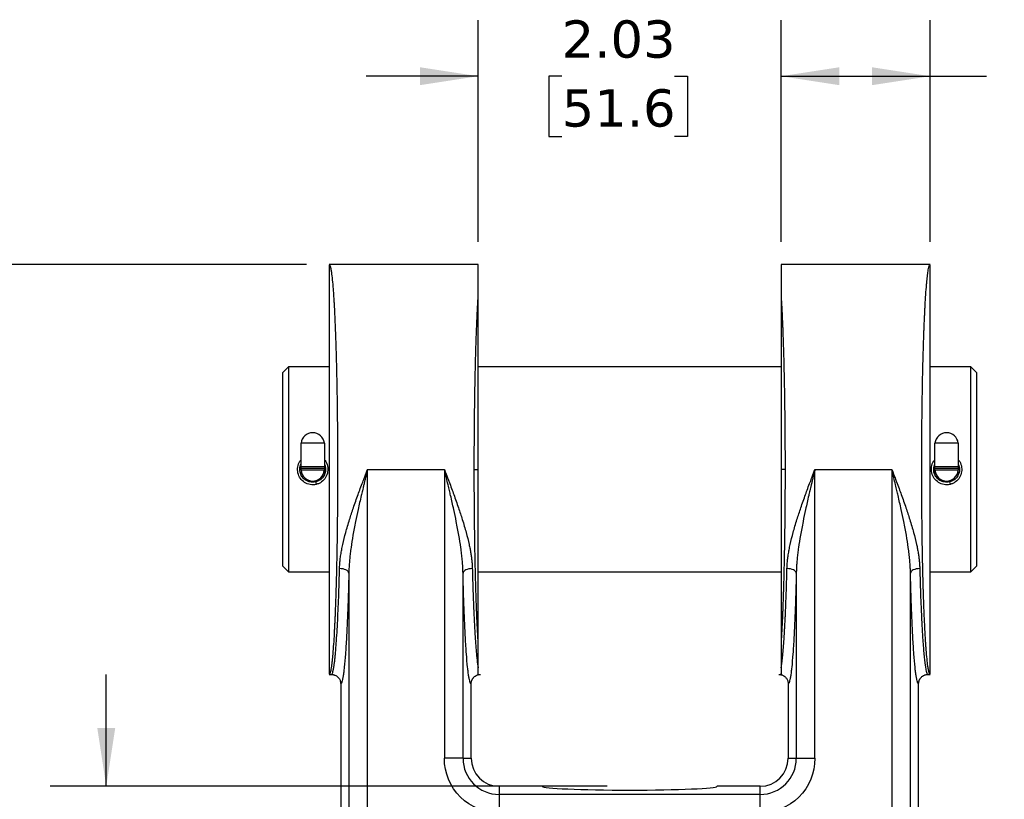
# Model space of a CAD drawing. Header units: inches. Extents: x 0 to 33, y 0 to 25.5.
# Tile 8 of 14: x 5 to 11.6, y 12.8 to 18. Entities that reach past the tile are written whole.
import ezdxf

# ---------------------------------------------------------------- set-up
doc = ezdxf.new("R2010")
doc.units = ezdxf.units.IN
doc.header["$LTSCALE"] = 3
doc.header["$MEASUREMENT"] = 0
doc.linetypes.add('SLD-Solid', pattern=[0])
doc.layers.add('DIMENSIONS', color=140, linetype='SLD-Solid', lineweight=25)
doc.styles.add('SLDTEXTSTYLE0', font='VERDANA.TTF')
doc.dimstyles.new('SLDDIMSTYLE0', dxfattribs={"dimtxt": 0.254883, "dimasz": 0.39, "dimexe": 0, "dimexo": 0.0625, "dimgap": 0.063721, "dimtad": 0, "dimtih": 1, "dimtoh": 1, "dimrnd": 1e-09, "dimzin": 4, "dimdsep": 46, "dimtxsty": 'SLDTEXTSTYLE0', "dimsah": 1, "dimcen": 0.09, "dimadec": 0, "dimazin": 1, "dimtfac": 1, "dimtofl": 0, "dimtmove": 0, "dimatfit": 3, "dimfxl": 0, "dimfrac": 2, "dimtolj": 1, "dimtzin": 12, "dimarcsym": 0})
doc.dimstyles.new('SLDDIMSTYLE1', dxfattribs={"dimtxt": 0.254883, "dimasz": 0.39, "dimexe": 0, "dimexo": 0.0625, "dimgap": 0.063721, "dimtad": 0, "dimtih": 1, "dimtoh": 1, "dimrnd": 1e-09, "dimzin": 4, "dimdsep": 46, "dimtxsty": 'SLDTEXTSTYLE0', "dimsah": 1, "dimcen": 0.09, "dimadec": 0, "dimazin": 1, "dimtfac": 1, "dimtmove": 0, "dimatfit": 0, "dimfxl": 0, "dimfrac": 2, "dimtolj": 1, "dimtzin": 12, "dimarcsym": 0})
doc.dimstyles.new('SLDDIMSTYLE2', dxfattribs={"dimtxt": 0.254883, "dimasz": 0.39, "dimexe": 0, "dimexo": 0.0625, "dimgap": 0.063721, "dimtad": 0, "dimtih": 1, "dimtoh": 1, "dimrnd": 1e-09, "dimzin": 12, "dimdsep": 46, "dimtxsty": 'SLDTEXTSTYLE0', "dimsah": 1, "dimcen": 0.09, "dimadec": 0, "dimazin": 3, "dimtfac": 1, "dimtmove": 0, "dimatfit": 0, "dimfxl": 0, "dimfrac": 2, "dimtolj": 1, "dimtzin": 12, "dimarcsym": 0})

# ---------------------------------------------------------------- blocks, each defined once
blk = doc.blocks.new('_D')
at = {"layer": 'DIMENSIONS'}
for p, q in [((6.9367, 16.3686), (2.8844, 16.3686)), ((3.2594, 16.3686), (3.2594, 14.3343)), ((2.7747, 13.8721), (2.6891, 13.8721)), ((2.6891, 13.8721), (2.6891, 13.467)), ((3.7441, 13.8721), (3.8297, 13.8721)), ((3.8297, 13.8721), (3.8297, 13.467)), ((2.6891, 13.467), (2.7747, 13.467)), ((3.8297, 13.467), (3.7441, 13.467)), ((3.2594, 10.8683), (3.2594, 13.41)), ((7.8543, 10.8683), (2.8844, 10.8683))]:
    blk.add_line(p, q, dxfattribs=at)
for points in [[(3.2594, 16.3686), (3.1994, 15.9786), (3.3194, 15.9786)], [(3.2594, 10.8683), (3.3194, 11.2583), (3.1994, 11.2583)]]:
    blk.add_solid(points, dxfattribs=at)
at = {"layer": 'DIMENSIONS', "char_height": 0.25, "attachment_point": 1, "style": 'SLDTEXTSTYLE0'}
for s, insert in [('5.50', (2.8807, 14.2467)), ('139.7', (2.7747, 13.7846))]:
    blk.add_mtext(s, dxfattribs=dict(at, insert=insert))
blk = doc.blocks.new('_D_1')
at = {"layer": 'DIMENSIONS'}
for p, q in [((5.5931, 12.8686), (5.5931, 13.6186)), ((8.9522, 12.8686), (5.2181, 12.8686)), ((5.2144, 11.9785), (5.1288, 11.9785)), ((5.1288, 11.9785), (5.1288, 11.5734)), ((5.9718, 11.9785), (6.0574, 11.9785)), ((6.0574, 11.9785), (6.0574, 11.5734)), ((5.1288, 11.5734), (5.2144, 11.5734)), ((6.0574, 11.5734), (5.9718, 11.5734)), ((7.8543, 10.8683), (5.2181, 10.8683)), ((5.5931, 10.8683), (5.5931, 10.1183))]:
    blk.add_line(p, q, dxfattribs=at)
for points in [[(5.5931, 12.8686), (5.6531, 13.2586), (5.5331, 13.2586)], [(5.5931, 10.8683), (5.5331, 10.4783), (5.6531, 10.4783)]]:
    blk.add_solid(points, dxfattribs=at)
at = {"layer": 'DIMENSIONS', "char_height": 0.25, "attachment_point": 1, "style": 'SLDTEXTSTYLE0'}
for s, insert in [('2.00', (5.2144, 12.3531)), ('50.8', (5.2144, 11.891))]:
    blk.add_mtext(s, dxfattribs=dict(at, insert=insert))
blk = doc.blocks.new('_D_2')
at = {"layer": 'DIMENSIONS'}
for p, q in [((8.0866, 16.5186), (8.0866, 18.0051)), ((10.1179, 16.5186), (10.1179, 18.0051)), ((8.0866, 17.6301), (7.3366, 17.6301)), ((8.6465, 17.6301), (8.5609, 17.6301)), ((8.5609, 17.6301), (8.5609, 17.225)), ((9.4039, 17.6301), (9.4895, 17.6301)), ((9.4895, 17.6301), (9.4895, 17.225)), ((10.1179, 17.6301), (10.8679, 17.6301)), ((8.5609, 17.225), (8.6465, 17.225)), ((9.4895, 17.225), (9.4039, 17.225))]:
    blk.add_line(p, q, dxfattribs=at)
for points in [[(8.0866, 17.6301), (7.6966, 17.6901), (7.6966, 17.5701)], [(10.1179, 17.6301), (10.5079, 17.5701), (10.5079, 17.6901)]]:
    blk.add_solid(points, dxfattribs=at)
at = {"layer": 'DIMENSIONS', "char_height": 0.25, "attachment_point": 1, "style": 'SLDTEXTSTYLE0'}
for s, insert in [('2.03', (8.6465, 18.0047)), ('51.6', (8.6465, 17.5426))]:
    blk.add_mtext(s, dxfattribs=dict(at, insert=insert))
blk = doc.blocks.new('_D_3')
at = {"layer": 'DIMENSIONS'}
for p, q in [((10.1179, 16.5186), (10.1179, 18.0051)), ((11.1178, 16.5186), (11.1178, 18.0051)), ((10.1179, 17.6301), (11.1178, 17.6301)), ((11.1178, 17.6301), (11.4936, 17.6301)), ((11.839, 17.6301), (11.7534, 17.6301)), ((11.7534, 17.6301), (11.7534, 17.225)), ((12.5964, 17.6301), (12.682, 17.6301)), ((12.682, 17.6301), (12.682, 17.225)), ((11.7534, 17.225), (11.839, 17.225)), ((12.682, 17.225), (12.5964, 17.225))]:
    blk.add_line(p, q, dxfattribs=at)
for points in [[(10.1179, 17.6301), (10.5079, 17.5701), (10.5079, 17.6901)], [(11.1178, 17.6301), (10.7278, 17.6901), (10.7278, 17.5701)]]:
    blk.add_solid(points, dxfattribs=at)
at = {"layer": 'DIMENSIONS', "char_height": 0.25, "attachment_point": 1, "style": 'SLDTEXTSTYLE0'}
for s, insert in [('1.00', (11.839, 18.0047)), ('25.4', (11.839, 17.5426))]:
    blk.add_mtext(s, dxfattribs=dict(at, insert=insert))

msp = doc.modelspace()

# ---------------------------------------------------------------- linework, layer by layer
for p, q in [((8.0866, 16.3686), (7.0866, 16.3686)), ((7.0866, 16.3686), (7.0867, 16.3686)), ((7.0917, 16.3633), (7.0866, 16.3644)), ((8.0866, 16.1471), (8.0866, 16.3686)), ((11.1178, 16.3686), (10.1179, 16.3686)), ((10.1179, 16.3686), (10.1179, 16.1471)), ((11.1128, 16.3633), (11.1178, 16.3686)), ((11.1179, 16.3644), (11.1128, 16.3633)), ((11.1132, 16.3637), (11.113, 16.3634)), ((11.1178, 16.3686), (11.1179, 16.3686)), ((6.8142, 15.6811), (6.7742, 15.6411)), ((7.0866, 15.6811), (6.8142, 15.6811)), ((6.8142, 15.6811), (6.8142, 14.3061)), ((10.1179, 15.6811), (8.0866, 15.6811)), ((11.3902, 15.6811), (11.1179, 15.6811)), ((11.4302, 15.6411), (11.3902, 15.6811)), ((11.3902, 14.3061), (11.3902, 15.6811)), ((6.7742, 15.6411), (6.7742, 14.9936)), ((11.4302, 14.3461), (11.4302, 15.6411)), ((6.8993, 15.0118), (6.8993, 15.1696)), ((7.0552, 15.1696), (6.8993, 15.1696)), ((7.0552, 15.1696), (7.0552, 15.0118)), ((11.3052, 15.1696), (11.1493, 15.1696)), ((11.1493, 15.0118), (11.1493, 15.1696)), ((11.3052, 15.1696), (11.3052, 15.0118)), ((6.7742, 14.9936), (6.7742, 14.3461)), ((7.0552, 15.0118), (6.8993, 15.0118)), ((6.8993, 14.9986), (6.8993, 15.0118)), ((7.0552, 14.9986), (6.8993, 14.9986)), ((6.8993, 14.9886), (6.8993, 14.9986)), ((7.0552, 14.9886), (6.8993, 14.9886)), ((6.8993, 14.9886), (6.8993, 14.9598)), ((7.0552, 15.0118), (7.0552, 14.9986)), ((7.0552, 14.9986), (7.0552, 14.9886)), ((7.0552, 14.961), (7.0552, 14.9886)), ((7.3444, 12.0483), (7.3444, 14.9936)), ((7.3444, 14.9936), (7.86, 14.9936)), ((7.86, 14.9936), (7.86, 13.0561)), ((8.0605, 14.9936), (8.0866, 14.9936)), ((10.144, 14.9936), (10.1179, 14.9936)), ((10.3444, 14.9936), (10.86, 14.9936)), ((10.3444, 13.0561), (10.3444, 14.9936)), ((10.86, 14.9936), (10.86, 12.0483)), ((11.3052, 15.0118), (11.1493, 15.0118)), ((11.1493, 14.9986), (11.1493, 15.0118)), ((11.3052, 14.9986), (11.1493, 14.9986)), ((11.1493, 14.9886), (11.1493, 14.9986)), ((11.3052, 14.9886), (11.1493, 14.9886)), ((11.1493, 14.9886), (11.1493, 14.9598)), ((11.3052, 15.0118), (11.3052, 14.9986)), ((11.3052, 14.9986), (11.3052, 14.9886)), ((11.3052, 14.961), (11.3052, 14.9886)), ((6.7742, 14.3461), (6.8142, 14.3061)), ((11.3902, 14.3061), (11.4302, 14.3461)), ((6.8142, 14.3061), (7.0866, 14.3061)), ((7.2195, 14.2984), (7.2195, 12.0483)), ((7.9849, 13.0561), (7.9849, 14.2984)), ((8.0866, 14.3061), (10.1179, 14.3061)), ((10.2195, 14.2984), (10.2195, 13.0561)), ((10.9849, 12.0483), (10.9849, 14.2984)), ((11.1179, 14.3061), (11.3902, 14.3061)), ((8.0866, 13.6623), (8.0866, 13.8402)), ((10.1179, 13.8402), (10.1179, 13.6623)), ((7.0866, 13.6228), (7.0917, 13.624)), ((7.0866, 13.6186), (7.1022, 13.6186)), ((7.0867, 13.6186), (7.0866, 13.6186)), ((7.0917, 13.624), (7.0867, 13.6186)), ((7.0913, 13.6235), (7.0914, 13.6239)), ((7.1061, 13.6214), (7.1159, 13.6172)), ((8.0866, 13.6186), (8.0927, 13.6186)), ((8.0885, 13.6172), (8.0927, 13.619)), ((10.1179, 13.6186), (10.1117, 13.6186)), ((10.1118, 13.619), (10.1159, 13.6172)), ((11.0885, 13.6172), (11.0983, 13.6214)), ((11.0988, 13.6218), (11.1023, 13.6186)), ((11.1023, 13.6186), (11.1178, 13.6186)), ((11.1128, 13.624), (11.1179, 13.6228)), ((11.1179, 13.6186), (11.1178, 13.6186)), ((7.1647, 13.5561), (7.1647, 11.9935)), ((8.0397, 13.0561), (8.0397, 13.5561)), ((10.1647, 13.5561), (10.1647, 13.0561)), ((11.0397, 11.9935), (11.0397, 13.5561)), ((7.9849, 13.0561), (7.86, 13.0561)), ((7.9849, 13.0561), (8.0397, 13.0561)), ((10.1647, 13.0561), (10.2195, 13.0561)), ((10.2195, 13.0561), (10.3444, 13.0561)), ((8.2272, 12.8686), (8.2272, 12.8138)), ((8.5163, 12.8686), (8.2272, 12.8686)), ((8.2272, 12.8138), (8.2272, 12.6889)), ((9.9772, 12.8138), (8.2272, 12.8138)), ((9.1022, 12.8431), (9.1217, 12.8431)), ((9.6882, 12.8686), (9.6882, 12.8688)), ((9.9772, 12.8686), (9.6882, 12.8686)), ((9.9772, 12.8138), (9.9772, 12.8686)), ((9.9772, 12.6889), (9.9772, 12.8138))]:
    msp.add_line(p, q)
at = {"flags": 128}
for points in [[(7.2195, 14.2984), (7.2179, 14.3041), (7.2141, 14.3097), (7.2082, 14.3148), (7.2004, 14.3194), (7.1911, 14.3231), (7.1805, 14.326), (7.169, 14.3278), (7.1571, 14.3286)], [(8.0474, 14.3286), (8.0355, 14.3278), (8.024, 14.326), (8.0134, 14.3231), (8.004, 14.3194), (7.9962, 14.3148), (7.9903, 14.3097), (7.9865, 14.3041), (7.9849, 14.2984)], [(10.2195, 14.2984), (10.2179, 14.3041), (10.2141, 14.3097), (10.2082, 14.3148), (10.2004, 14.3194), (10.1911, 14.3231), (10.1805, 14.326), (10.169, 14.3278), (10.1571, 14.3286)], [(11.0474, 14.3286), (11.0355, 14.3278), (11.024, 14.326), (11.0134, 14.3231), (11.004, 14.3194), (10.9962, 14.3148), (10.9903, 14.3097), (10.9865, 14.3041), (10.9849, 14.2984)]]:
    msp.add_lwpolyline(points, dxfattribs=at)
for centre, radius, start, end in [((6.9772, 15.1608), 0.0785, 6.44119, 173.55881), ((11.2272, 15.1608), 0.0785, 6.44119, 173.55881), ((6.9772, 14.9936), 0.0781, 183.66944, 356.33056), ((11.2272, 14.9936), 0.0781, 183.66944, 356.33056), ((7.1263, 14.9275), 0.1303, 187.9464, 195.49445), ((11.3763, 14.9275), 0.1303, 187.9464, 195.49445), ((8.2272, 13.0561), 0.2423, 180, 270), ((8.2272, 13.0561), 0.1875, 180, 270), ((9.9772, 13.0561), 0.2423, 270, 0), ((9.9772, 13.0561), 0.1875, 270, 0)]:
    msp.add_arc(centre, radius, start, end)
msp.add_ellipse((9.1022, 12.8686), major_axis=(0.586, 0), ratio=0.043661, start_param=3.141593, end_param=6.283185)
for points, knots in [([(7.0866, 16.3638), (7.0866, 16.3633), (7.0866, 16.361), (7.0866, 16.3434), (7.0866, 16.311), (7.0866, 16.2647), (7.0866, 16.2064), (7.0866, 16.1363), (7.0866, 16.0551), (7.0866, 15.9636), (7.0866, 15.8631), (7.0866, 15.7546), (7.0866, 15.6387), (7.0866, 15.517), (7.0866, 15.3906), (7.0866, 15.2609), (7.0866, 15.1286), (7.0866, 14.995), (7.0866, 14.8613), (7.0866, 14.7288), (7.0866, 14.599), (7.0866, 14.4724), (7.0866, 14.3504), (7.0866, 14.2342), (7.0866, 14.1254), (7.0866, 14.0248), (7.0866, 13.9332), (7.0866, 13.8518), (7.0866, 13.7814), (7.0866, 13.723), (7.0866, 13.6766), (7.0866, 13.6441), (7.0866, 13.6263), (7.0866, 13.624), (7.0866, 13.6235)], [0, 0, 0, 0, 0.009075, 0.0417607, 0.0745392, 0.1073278, 0.1399446, 0.1725777, 0.2053698, 0.2381913, 0.2707767, 0.3034201, 0.3361012, 0.3689066, 0.4014255, 0.4341813, 0.4668206, 0.4996539, 0.5325237, 0.5652123, 0.5979828, 0.6305257, 0.6634002, 0.6961595, 0.7288282, 0.7614489, 0.7942295, 0.8269911, 0.8597491, 0.8925012, 0.9251538, 0.9578069, 0.9907052, 1, 1, 1, 1]), ([(7.0867, 16.3686), (7.088, 16.3684), (7.0896, 16.368), (7.0913, 16.3638), (7.0917, 16.3628)], [0, 0, 0, 0, 0.7695682, 1, 1, 1, 1]), ([(7.0917, 16.3628), (7.0924, 16.3612), (7.0942, 16.3575), (7.0963, 16.3493), (7.0979, 16.3422), (7.0986, 16.3383), (7.0994, 16.3342), (7.1001, 16.3301), (7.1008, 16.326), (7.1015, 16.3219), (7.1021, 16.3178), (7.1045, 16.3012), (7.1085, 16.2673), (7.1126, 16.221), (7.115, 16.1884), (7.1161, 16.1733), (7.1172, 16.1579), (7.1182, 16.1422), (7.1192, 16.1263), (7.1201, 16.1101), (7.1225, 16.0681), (7.1261, 15.9954), (7.1295, 15.9081), (7.1317, 15.843), (7.133, 15.8036), (7.1342, 15.7637), (7.1353, 15.7232), (7.1363, 15.6823), (7.1377, 15.6213), (7.1393, 15.5387), (7.141, 15.4326), (7.1426, 15.3066), (7.1437, 15.16), (7.1441, 14.9936), (7.1437, 14.8272), (7.1427, 14.6992), (7.1417, 14.609), (7.141, 14.5552), (7.1402, 14.5019), (7.1393, 14.4492), (7.1383, 14.3974), (7.1367, 14.3208), (7.1342, 14.2212), (7.1314, 14.1321), (7.1292, 14.0732), (7.128, 14.0413), (7.1267, 14.0101), (7.1254, 13.9797), (7.124, 13.95), (7.1225, 13.9212), (7.1202, 13.8769), (7.1166, 13.8191), (7.1131, 13.7725), (7.1107, 13.7451), (7.1096, 13.7336), (7.1085, 13.7224), (7.1074, 13.7117), (7.1063, 13.7014), (7.1051, 13.6916), (7.1039, 13.6823), (7.1021, 13.6694), (7.0995, 13.6529), (7.0959, 13.636), (7.0932, 13.6256), (7.0917, 13.624), (7.0917, 13.624)], [0, 0, 0, 0, 0.013684, 0.03195, 0.036911, 0.041679, 0.046256, 0.05064, 0.054833, 0.058833, 0.062641, 0.066257, 0.103157, 0.137772, 0.145231, 0.152576, 0.159804, 0.166918, 0.173916, 0.180799, 0.187566, 0.226154, 0.263585, 0.275811, 0.287907, 0.299875, 0.311714, 0.323424, 0.335006, 0.363001, 0.390806, 0.418422, 0.459479, 0.500111, 0.540744, 0.5818, 0.595588, 0.609422, 0.623304, 0.637233, 0.65121, 0.665234, 0.700351, 0.736625, 0.747207, 0.757882, 0.768653, 0.779518, 0.790478, 0.801533, 0.812682, 0.843704, 0.877013, 0.883827, 0.89073, 0.897721, 0.9048, 0.911967, 0.919223, 0.926567, 0.934, 0.951982, 0.973932, 0.999847, 1, 1, 1, 1]), ([(11.1128, 13.6244), (11.112, 13.6261), (11.1102, 13.6298), (11.1082, 13.6379), (11.1066, 13.6451), (11.1058, 13.649), (11.1051, 13.653), (11.1043, 13.6571), (11.1036, 13.6613), (11.103, 13.6654), (11.1024, 13.6695), (11.0999, 13.686), (11.0959, 13.72), (11.0919, 13.7662), (11.0894, 13.7988), (11.0884, 13.8139), (11.0873, 13.8294), (11.0863, 13.8451), (11.0853, 13.861), (11.0843, 13.8771), (11.082, 13.9192), (11.0784, 13.9919), (11.0749, 14.0792), (11.0727, 14.1443), (11.0715, 14.1836), (11.0703, 14.2236), (11.0692, 14.2641), (11.0682, 14.305), (11.0668, 14.366), (11.0651, 14.4486), (11.0634, 14.5546), (11.0619, 14.6807), (11.0608, 14.8272), (11.0604, 14.9936), (11.0608, 15.16), (11.0618, 15.2881), (11.0628, 15.3782), (11.0635, 15.4321), (11.0643, 15.4854), (11.0652, 15.538), (11.0661, 15.5899), (11.0678, 15.6665), (11.0703, 15.7661), (11.0731, 15.8551), (11.0752, 15.9141), (11.0765, 15.9459), (11.0777, 15.9771), (11.0791, 16.0076), (11.0805, 16.0372), (11.0819, 16.066), (11.0843, 16.1104), (11.0878, 16.1682), (11.0914, 16.2148), (11.0938, 16.2422), (11.0949, 16.2537), (11.0959, 16.2648), (11.0971, 16.2756), (11.0982, 16.2858), (11.0994, 16.2957), (11.1005, 16.305), (11.1023, 16.3179), (11.1049, 16.3344), (11.1086, 16.3513), (11.1113, 16.3617), (11.1128, 16.3633), (11.1128, 16.3633)], [0, 0, 0, 0, 0.013684, 0.03195, 0.036911, 0.041679, 0.046256, 0.05064, 0.054833, 0.058833, 0.062641, 0.066257, 0.103157, 0.137772, 0.145231, 0.152576, 0.159804, 0.166918, 0.173916, 0.180799, 0.187566, 0.226154, 0.263585, 0.275811, 0.287907, 0.299875, 0.311714, 0.323424, 0.335006, 0.363001, 0.390806, 0.418422, 0.459479, 0.500111, 0.540744, 0.5818, 0.595588, 0.609422, 0.623304, 0.637233, 0.65121, 0.665234, 0.700351, 0.736625, 0.747207, 0.757882, 0.768653, 0.779518, 0.790478, 0.801533, 0.812682, 0.843704, 0.877013, 0.883827, 0.89073, 0.897721, 0.9048, 0.911967, 0.919223, 0.926567, 0.934, 0.951982, 0.973932, 0.999847, 1, 1, 1, 1]), ([(11.1179, 13.6235), (11.1179, 13.624), (11.1179, 13.6263), (11.1179, 13.6438), (11.1179, 13.6762), (11.1179, 13.7226), (11.1179, 13.7809), (11.1179, 13.851), (11.1179, 13.9322), (11.1179, 14.0236), (11.1179, 14.1241), (11.1179, 14.2327), (11.1179, 14.3486), (11.1179, 14.4703), (11.1179, 14.5967), (11.1179, 14.7264), (11.1179, 14.8587), (11.1179, 14.9923), (11.1179, 15.1259), (11.1179, 15.2584), (11.1179, 15.3883), (11.1179, 15.5149), (11.1179, 15.6369), (11.1179, 15.7531), (11.1179, 15.8619), (11.1179, 15.9625), (11.1179, 16.0541), (11.1179, 16.1354), (11.1179, 16.2058), (11.1179, 16.2643), (11.1179, 16.3106), (11.1179, 16.3432), (11.1179, 16.3609), (11.1179, 16.3633), (11.1179, 16.3638)], [0, 0, 0, 0, 0.009075, 0.041761, 0.074539, 0.107328, 0.139945, 0.172578, 0.20537, 0.238191, 0.270777, 0.30342, 0.336101, 0.368907, 0.401425, 0.434181, 0.466821, 0.499654, 0.532524, 0.565212, 0.597983, 0.630526, 0.6634, 0.69616, 0.728828, 0.761449, 0.794229, 0.826991, 0.859749, 0.892501, 0.925154, 0.957807, 0.990705, 1, 1, 1, 1]), ([(8.0605, 14.9936), (8.0605, 15.0013), (8.0605, 15.0168), (8.0605, 15.0399), (8.0606, 15.0631), (8.0606, 15.0862), (8.0607, 15.1094), (8.0608, 15.1326), (8.0609, 15.1558), (8.061, 15.179), (8.0612, 15.2021), (8.0613, 15.2252), (8.0615, 15.2483), (8.0617, 15.2714), (8.0619, 15.2944), (8.0621, 15.3173), (8.0623, 15.3402), (8.0626, 15.363), (8.0629, 15.3857), (8.0632, 15.4084), (8.0635, 15.431), (8.0638, 15.4534), (8.0641, 15.4758), (8.0645, 15.498), (8.0649, 15.5202), (8.0652, 15.5422), (8.0657, 15.564), (8.0661, 15.5858), (8.0665, 15.6073), (8.067, 15.6288), (8.0675, 15.6546), (8.0682, 15.6848), (8.0691, 15.7191), (8.07, 15.7532), (8.071, 15.787), (8.072, 15.8204), (8.0731, 15.8534), (8.0742, 15.8859), (8.0754, 15.9178), (8.0766, 15.9492), (8.0779, 15.9799), (8.0792, 16.01), (8.0806, 16.0392), (8.082, 16.0677), (8.0835, 16.0952), (8.085, 16.1219), (8.0861, 16.1387), (8.0866, 16.1471)], [0, 0, 0, 0, 0.016885, 0.033796, 0.050732, 0.067693, 0.084679, 0.10169, 0.118726, 0.135788, 0.152875, 0.169987, 0.187125, 0.204287, 0.221475, 0.238688, 0.255927, 0.273191, 0.29048, 0.307794, 0.325134, 0.342499, 0.359889, 0.377304, 0.394745, 0.412212, 0.429703, 0.44722, 0.464763, 0.482331, 0.499924, 0.528916, 0.558209, 0.587805, 0.617701, 0.6479, 0.6784, 0.709202, 0.740306, 0.771711, 0.803418, 0.835427, 0.867738, 0.900351, 0.933265, 0.966482, 1, 1, 1, 1]), ([(8.0866, 14.9936), (8.0866, 15.0507), (8.0866, 15.1078), (8.0866, 15.1925), (8.0866, 15.2206), (8.0866, 15.2767), (8.0866, 15.3046), (8.0866, 15.3875), (8.0866, 15.4418), (8.0866, 15.5483), (8.0866, 15.6003), (8.0866, 15.7006), (8.0866, 15.7491), (8.0866, 15.8421), (8.0866, 15.8867), (8.0866, 15.9702), (8.0866, 16.0093), (8.0866, 16.0822), (8.0866, 16.116), (8.0866, 16.1471)], [0, 0, 0, 0, 0.125, 0.125, 0.1875, 0.1875, 0.25, 0.25, 0.375, 0.375, 0.5, 0.5, 0.625, 0.625, 0.75, 0.75, 0.875, 0.875, 1, 1, 1, 1]), ([(10.1179, 16.1471), (10.1179, 16.143), (10.1179, 16.1349), (10.1179, 16.1223), (10.1179, 16.1094), (10.1179, 16.0962), (10.1179, 16.0827), (10.1178, 16.069), (10.1178, 16.055), (10.1178, 16.0407), (10.1178, 16.0261), (10.1178, 16.0113), (10.1178, 15.9962), (10.1178, 15.9809), (10.1178, 15.9654), (10.1178, 15.9496), (10.1178, 15.9335), (10.1178, 15.9172), (10.1178, 15.9008), (10.1178, 15.884), (10.1178, 15.8671), (10.1178, 15.85), (10.1178, 15.8326), (10.1178, 15.8151), (10.1178, 15.7973), (10.1178, 15.7794), (10.1178, 15.7613), (10.1179, 15.743), (10.1179, 15.7246), (10.1179, 15.706), (10.1179, 15.6872), (10.1179, 15.6682), (10.1179, 15.6418), (10.1179, 15.6075), (10.1179, 15.5651), (10.1179, 15.5224), (10.1179, 15.4792), (10.1179, 15.4357), (10.1179, 15.3919), (10.1179, 15.3479), (10.1179, 15.3037), (10.1179, 15.2594), (10.1179, 15.215), (10.1179, 15.1706), (10.1179, 15.1262), (10.1179, 15.0819), (10.1179, 15.0377), (10.1179, 15.0083), (10.1179, 14.9936)], [0, 0, 0, 0, 0.016338, 0.032663, 0.048976, 0.065275, 0.081561, 0.097834, 0.114094, 0.130341, 0.146574, 0.162793, 0.178999, 0.195191, 0.211369, 0.227534, 0.243684, 0.259821, 0.275944, 0.292053, 0.308148, 0.324229, 0.340296, 0.356348, 0.372386, 0.388411, 0.404421, 0.420416, 0.436398, 0.452365, 0.468318, 0.484257, 0.500182, 0.534616, 0.568888, 0.602999, 0.636949, 0.670739, 0.704369, 0.737841, 0.771155, 0.804311, 0.837311, 0.870156, 0.902846, 0.935383, 0.967767, 1, 1, 1, 1]), ([(10.1179, 16.1471), (10.1181, 16.1428), (10.1187, 16.1341), (10.1195, 16.1208), (10.1203, 16.1071), (10.1211, 16.0933), (10.1218, 16.0791), (10.1226, 16.0647), (10.1233, 16.0501), (10.1241, 16.0353), (10.1248, 16.0202), (10.1255, 16.005), (10.1262, 15.9895), (10.1268, 15.9739), (10.1275, 15.958), (10.1281, 15.942), (10.1288, 15.9258), (10.1294, 15.9095), (10.13, 15.893), (10.1306, 15.8763), (10.1312, 15.8595), (10.1317, 15.8426), (10.1323, 15.8256), (10.1328, 15.8084), (10.1333, 15.7912), (10.1338, 15.7738), (10.1343, 15.7564), (10.1348, 15.7388), (10.1353, 15.7212), (10.1357, 15.7035), (10.1362, 15.6857), (10.1366, 15.6679), (10.1372, 15.6424), (10.1379, 15.6089), (10.1388, 15.5671), (10.1395, 15.5247), (10.1402, 15.4818), (10.1409, 15.4386), (10.1415, 15.3949), (10.142, 15.3509), (10.1425, 15.3067), (10.1429, 15.2622), (10.1432, 15.2176), (10.1435, 15.1728), (10.1437, 15.128), (10.1439, 15.0832), (10.144, 15.0384), (10.144, 15.0085), (10.144, 14.9936)], [0, 0, 0, 0, 0.017338, 0.034596, 0.051773, 0.06887, 0.085886, 0.102822, 0.119677, 0.136452, 0.153147, 0.169761, 0.186295, 0.202749, 0.219122, 0.235414, 0.251626, 0.267758, 0.28381, 0.299781, 0.315672, 0.331482, 0.347212, 0.362861, 0.378431, 0.39392, 0.409328, 0.424656, 0.439904, 0.455072, 0.470159, 0.485166, 0.500092, 0.534081, 0.567976, 0.601775, 0.63548, 0.669091, 0.702606, 0.736027, 0.769354, 0.802586, 0.835724, 0.868768, 0.901717, 0.934572, 0.967333, 1, 1, 1, 1]), ([(7.0008, 14.8927), (6.9941, 14.8915), (6.9808, 14.889), (6.9605, 14.8907), (6.9409, 14.896), (6.917, 14.9082), (6.8924, 14.932), (6.8757, 14.9696), (6.875, 15.0101), (6.8839, 15.0416), (6.8963, 15.0543), (6.8993, 15.0573)], [0, 0, 0, 0, 0.079775, 0.159507, 0.238552, 0.31803, 0.475743, 0.633493, 0.791332, 0.949331, 1, 1, 1, 1]), ([(7.0552, 15.0584), (7.0568, 15.0569), (7.0683, 15.0464), (7.0779, 15.0172), (7.0802, 14.9769), (7.066, 14.938), (7.0431, 14.9128), (7.0201, 14.8986), (7.0072, 14.8947), (7.0008, 14.8927)], [0, 0, 0, 0, 0.031738, 0.225195, 0.418603, 0.612034, 0.80549, 0.903024, 1, 1, 1, 1]), ([(11.2508, 14.8927), (11.2441, 14.8915), (11.2308, 14.889), (11.2105, 14.8907), (11.1909, 14.896), (11.167, 14.9082), (11.1424, 14.932), (11.1257, 14.9696), (11.125, 15.0101), (11.1339, 15.0416), (11.1463, 15.0543), (11.1493, 15.0573)], [0, 0, 0, 0, 0.079775, 0.159507, 0.238552, 0.31803, 0.475743, 0.633493, 0.791332, 0.949331, 1, 1, 1, 1]), ([(11.3052, 15.0584), (11.3068, 15.0569), (11.3183, 15.0464), (11.3279, 15.0172), (11.3302, 14.9769), (11.316, 14.938), (11.2931, 14.9128), (11.2701, 14.8986), (11.2572, 14.8947), (11.2508, 14.8927)], [0, 0, 0, 0, 0.031738, 0.225195, 0.418603, 0.612034, 0.80549, 0.903024, 1, 1, 1, 1]), ([(6.9772, 14.9071), (6.9667, 14.9083), (6.9457, 14.9105), (6.9185, 14.9277), (6.8987, 14.9527), (6.8898, 14.9831), (6.8901, 15.0099), (6.8971, 15.0235), (6.8993, 15.0277)], [0, 0, 0, 0, 0.183509, 0.366791, 0.550088, 0.733374, 0.916651, 1, 1, 1, 1]), ([(7.0552, 15.0295), (7.0585, 15.0211), (7.0656, 15.0028), (7.0628, 14.9719), (7.0497, 14.9431), (7.0271, 14.9201), (7.0073, 14.913), (6.9973, 14.9095)], [0, 0, 0, 0, 0.176948, 0.382609, 0.588373, 0.794186, 1, 1, 1, 1]), ([(7.1571, 14.3286), (7.1573, 14.3334), (7.1576, 14.3431), (7.1585, 14.3579), (7.1598, 14.3731), (7.1614, 14.3887), (7.1634, 14.4047), (7.1657, 14.4211), (7.1685, 14.4379), (7.1715, 14.4551), (7.175, 14.4727), (7.183, 14.5108), (7.1983, 14.5722), (7.2226, 14.654), (7.2509, 14.7392), (7.2754, 14.8083), (7.2966, 14.8661), (7.3114, 14.9059), (7.3276, 14.949), (7.3382, 14.9772), (7.3444, 14.9936)], [0, 0, 0, 0, 0.022725, 0.045939, 0.069652, 0.093875, 0.118614, 0.143878, 0.169675, 0.196012, 0.222896, 0.250332, 0.369323, 0.501048, 0.617526, 0.75011, 0.808838, 0.874746, 0.926894, 1, 1, 1, 1]), ([(7.3444, 14.9936), (7.3421, 14.9842), (7.3377, 14.9658), (7.3313, 14.9392), (7.3254, 14.9145), (7.32, 14.8916), (7.315, 14.8707), (7.3105, 14.8515), (7.3064, 14.8343), (7.2967, 14.7923), (7.2823, 14.7289), (7.2635, 14.6399), (7.2473, 14.5548), (7.236, 14.4842), (7.2292, 14.4322), (7.2253, 14.396), (7.2223, 14.3617), (7.2203, 14.3293), (7.2198, 14.3085), (7.2195, 14.2984)], [0, 0, 0, 0, 0.040567, 0.07848, 0.113737, 0.14634, 0.176287, 0.20358, 0.228218, 0.250201, 0.383456, 0.499828, 0.63202, 0.75002, 0.805213, 0.8578, 0.907788, 0.955185, 1, 1, 1, 1]), ([(7.86, 14.9936), (7.8627, 14.9865), (7.8679, 14.9729), (7.8751, 14.9537), (7.8815, 14.9368), (7.887, 14.9222), (7.8959, 14.8983), (7.9079, 14.8661), (7.9291, 14.8083), (7.9536, 14.7392), (7.9819, 14.654), (8.0061, 14.5722), (8.0225, 14.5068), (8.0319, 14.4611), (8.037, 14.4324), (8.0411, 14.4049), (8.0443, 14.3784), (8.0464, 14.3531), (8.0471, 14.3367), (8.0474, 14.3286)], [0, 0, 0, 0, 0.031756, 0.06016, 0.085211, 0.106909, 0.125254, 0.19116, 0.249891, 0.382474, 0.498956, 0.63068, 0.749675, 0.795093, 0.838987, 0.881389, 0.922332, 0.961855, 1, 1, 1, 1]), ([(7.9849, 14.2984), (7.9848, 14.3039), (7.9846, 14.3152), (7.9838, 14.3325), (7.9828, 14.3503), (7.9815, 14.3688), (7.9799, 14.3878), (7.9779, 14.4074), (7.9757, 14.4277), (7.9731, 14.4485), (7.9675, 14.4898), (7.9572, 14.5548), (7.9409, 14.6399), (7.9222, 14.7289), (7.9065, 14.798), (7.8936, 14.8534), (7.8841, 14.8935), (7.8727, 14.9411), (7.8645, 14.9753), (7.86, 14.9936)], [0, 0, 0, 0, 0.02458, 0.049955, 0.076128, 0.103099, 0.13087, 0.159444, 0.188821, 0.219001, 0.249988, 0.367986, 0.500181, 0.616551, 0.749809, 0.796427, 0.853665, 0.921523, 1, 1, 1, 1]), ([(8.0866, 13.8402), (8.0863, 13.8445), (8.0858, 13.8531), (8.085, 13.8665), (8.0842, 13.8801), (8.0834, 13.894), (8.0826, 13.9082), (8.0819, 13.9225), (8.0811, 13.9371), (8.0804, 13.952), (8.0797, 13.967), (8.079, 13.9823), (8.0783, 13.9978), (8.0776, 14.0134), (8.077, 14.0293), (8.0763, 14.0453), (8.0757, 14.0615), (8.0751, 14.0778), (8.0745, 14.0943), (8.0739, 14.111), (8.0733, 14.1277), (8.0727, 14.1447), (8.0722, 14.1617), (8.0716, 14.1788), (8.0711, 14.1961), (8.0706, 14.2135), (8.0701, 14.2309), (8.0696, 14.2485), (8.0692, 14.2661), (8.0687, 14.2838), (8.0683, 14.3015), (8.0679, 14.3194), (8.0673, 14.3449), (8.0665, 14.3784), (8.0657, 14.4202), (8.0649, 14.4626), (8.0642, 14.5054), (8.0636, 14.5487), (8.063, 14.5924), (8.0625, 14.6363), (8.062, 14.6806), (8.0616, 14.7251), (8.0613, 14.7697), (8.061, 14.8144), (8.0608, 14.8593), (8.0606, 14.9041), (8.0605, 14.9489), (8.0605, 14.9787), (8.0605, 14.9936)], [0, 0, 0, 0, 0.017338, 0.034596, 0.051773, 0.06887, 0.085886, 0.102822, 0.119677, 0.136452, 0.153147, 0.169761, 0.186295, 0.202749, 0.219122, 0.235414, 0.251626, 0.267758, 0.28381, 0.299781, 0.315672, 0.331482, 0.347212, 0.362861, 0.378431, 0.39392, 0.409328, 0.424656, 0.439904, 0.455072, 0.470159, 0.485166, 0.500092, 0.534081, 0.567976, 0.601775, 0.63548, 0.669091, 0.702606, 0.736027, 0.769354, 0.802586, 0.835724, 0.868768, 0.901717, 0.934572, 0.967333, 1, 1, 1, 1]), ([(8.0866, 13.8402), (8.0866, 13.8712), (8.0866, 13.9052), (8.0866, 13.9603), (8.0866, 13.9793), (8.0866, 14.0188), (8.0866, 14.0392), (8.0866, 14.102), (8.0866, 14.1463), (8.0866, 14.2393), (8.0866, 14.2879), (8.0866, 14.3881), (8.0866, 14.4398), (8.0866, 14.5461), (8.0866, 14.6005), (8.0866, 14.6833), (8.0866, 14.7111), (8.0866, 14.767), (8.0866, 14.7952), (8.0866, 14.8799), (8.0866, 14.9366), (8.0866, 14.9936)], [0, 0, 0, 0, 0.125, 0.125, 0.1875, 0.1875, 0.25, 0.25, 0.375, 0.375, 0.5, 0.5, 0.625, 0.625, 0.75, 0.75, 0.8125, 0.8125, 0.875, 0.875, 1, 1, 1, 1]), ([(10.1179, 14.9936), (10.1179, 14.9861), (10.1179, 14.9709), (10.1179, 14.9481), (10.1179, 14.9253), (10.1179, 14.9025), (10.1179, 14.8796), (10.1179, 14.8567), (10.1179, 14.8338), (10.1179, 14.8109), (10.1179, 14.788), (10.1179, 14.765), (10.1179, 14.7421), (10.1179, 14.7192), (10.1179, 14.6963), (10.1179, 14.6734), (10.1179, 14.6506), (10.1179, 14.6278), (10.1179, 14.6051), (10.1179, 14.5824), (10.1179, 14.5598), (10.1179, 14.5373), (10.1179, 14.5148), (10.1179, 14.4924), (10.1179, 14.4701), (10.1179, 14.448), (10.1179, 14.4259), (10.1179, 14.4039), (10.1179, 14.3821), (10.1179, 14.3604), (10.1179, 14.3328), (10.1179, 14.2994), (10.1179, 14.2608), (10.1178, 14.2228), (10.1178, 14.1856), (10.1178, 14.1492), (10.1178, 14.1137), (10.1178, 14.079), (10.1178, 14.0453), (10.1178, 14.0127), (10.1178, 13.981), (10.1178, 13.9505), (10.1178, 13.921), (10.1179, 13.8928), (10.1179, 13.8656), (10.1179, 13.8487), (10.1179, 13.8402)], [0, 0, 0, 0, 0.016632, 0.033305, 0.050018, 0.066771, 0.083565, 0.100401, 0.117277, 0.134194, 0.151153, 0.168153, 0.185195, 0.202278, 0.219404, 0.236571, 0.25378, 0.271032, 0.288325, 0.305661, 0.32304, 0.340461, 0.357924, 0.375431, 0.39298, 0.410572, 0.428208, 0.445886, 0.463607, 0.481372, 0.49918, 0.532144, 0.56517, 0.598257, 0.631405, 0.664615, 0.697886, 0.731218, 0.76461, 0.798062, 0.831573, 0.865143, 0.898772, 0.932458, 0.966201, 1, 1, 1, 1]), ([(10.144, 14.9936), (10.144, 14.9859), (10.144, 14.9705), (10.1439, 14.9474), (10.1439, 14.9242), (10.1438, 14.901), (10.1438, 14.8779), (10.1437, 14.8547), (10.1436, 14.8315), (10.1434, 14.8083), (10.1433, 14.7852), (10.1431, 14.7621), (10.143, 14.739), (10.1428, 14.7159), (10.1426, 14.6929), (10.1424, 14.67), (10.1421, 14.6471), (10.1419, 14.6243), (10.1416, 14.6015), (10.1413, 14.5789), (10.141, 14.5563), (10.1407, 14.5338), (10.1403, 14.5115), (10.14, 14.4892), (10.1396, 14.4671), (10.1392, 14.4451), (10.1388, 14.4232), (10.1384, 14.4015), (10.1379, 14.3799), (10.1375, 14.3585), (10.1369, 14.3327), (10.1362, 14.3025), (10.1354, 14.2681), (10.1344, 14.234), (10.1335, 14.2003), (10.1325, 14.1669), (10.1314, 14.1339), (10.1303, 14.1014), (10.1291, 14.0694), (10.1279, 14.0381), (10.1266, 14.0073), (10.1253, 13.9773), (10.1239, 13.9481), (10.1225, 13.9196), (10.121, 13.8921), (10.1194, 13.8654), (10.1184, 13.8486), (10.1179, 13.8402)], [0, 0, 0, 0, 0.016885, 0.033796, 0.050732, 0.067693, 0.084679, 0.10169, 0.118726, 0.135788, 0.152875, 0.169987, 0.187125, 0.204287, 0.221475, 0.238688, 0.255927, 0.273191, 0.29048, 0.307794, 0.325134, 0.342499, 0.359889, 0.377304, 0.394745, 0.412212, 0.429703, 0.44722, 0.464763, 0.482331, 0.499924, 0.528916, 0.558209, 0.587805, 0.617701, 0.6479, 0.6784, 0.709202, 0.740306, 0.771711, 0.803418, 0.835427, 0.867738, 0.900351, 0.933265, 0.966482, 1, 1, 1, 1]), ([(10.1571, 14.3286), (10.1573, 14.3334), (10.1576, 14.3431), (10.1585, 14.3579), (10.1598, 14.3731), (10.1614, 14.3887), (10.1634, 14.4047), (10.1657, 14.4211), (10.1685, 14.4379), (10.1715, 14.4551), (10.175, 14.4727), (10.183, 14.5108), (10.1983, 14.5722), (10.2226, 14.654), (10.2509, 14.7392), (10.2754, 14.8083), (10.2966, 14.8661), (10.3114, 14.9059), (10.3276, 14.949), (10.3382, 14.9772), (10.3444, 14.9936)], [0, 0, 0, 0, 0.022725, 0.045939, 0.069653, 0.093875, 0.118614, 0.143879, 0.169676, 0.196013, 0.222897, 0.250333, 0.369325, 0.50105, 0.617529, 0.750114, 0.808842, 0.874751, 0.926897, 1, 1, 1, 1]), ([(10.3444, 14.9936), (10.3421, 14.9842), (10.3377, 14.9658), (10.3313, 14.9392), (10.3254, 14.9145), (10.32, 14.8916), (10.315, 14.8707), (10.3105, 14.8515), (10.3064, 14.8343), (10.2967, 14.7923), (10.2823, 14.7289), (10.2635, 14.6399), (10.2473, 14.5548), (10.236, 14.4842), (10.2292, 14.4322), (10.2253, 14.396), (10.2223, 14.3617), (10.2203, 14.3293), (10.2198, 14.3085), (10.2195, 14.2984)], [0, 0, 0, 0, 0.040566, 0.078478, 0.113734, 0.146336, 0.176283, 0.203575, 0.228212, 0.250195, 0.383451, 0.499824, 0.632017, 0.750018, 0.805212, 0.857799, 0.907787, 0.955184, 1, 1, 1, 1]), ([(10.86, 14.9936), (10.8627, 14.9865), (10.8679, 14.9729), (10.8751, 14.9537), (10.8815, 14.9368), (10.887, 14.9222), (10.8959, 14.8983), (10.9079, 14.8661), (10.9291, 14.8083), (10.9536, 14.7392), (10.9819, 14.654), (11.0061, 14.5722), (11.0225, 14.5068), (11.0319, 14.4611), (11.037, 14.4324), (11.0411, 14.4049), (11.0443, 14.3784), (11.0464, 14.3531), (11.0471, 14.3367), (11.0474, 14.3286)], [0, 0, 0, 0, 0.031758, 0.060162, 0.085214, 0.106913, 0.125259, 0.191164, 0.249895, 0.382477, 0.498959, 0.630682, 0.749676, 0.795094, 0.838988, 0.881389, 0.922332, 0.961855, 1, 1, 1, 1]), ([(10.9849, 14.2984), (10.9848, 14.3039), (10.9846, 14.3152), (10.9838, 14.3325), (10.9828, 14.3503), (10.9815, 14.3688), (10.9799, 14.3878), (10.9779, 14.4074), (10.9757, 14.4277), (10.9731, 14.4485), (10.9675, 14.4898), (10.9572, 14.5548), (10.9409, 14.6399), (10.9222, 14.7289), (10.9065, 14.798), (10.8936, 14.8534), (10.8841, 14.8935), (10.8727, 14.9411), (10.8645, 14.9753), (10.86, 14.9936)], [0, 0, 0, 0, 0.02458, 0.049955, 0.076127, 0.103098, 0.130869, 0.159443, 0.188819, 0.219, 0.249986, 0.367983, 0.500177, 0.616546, 0.749803, 0.796422, 0.853661, 0.921521, 1, 1, 1, 1]), ([(11.2272, 14.9071), (11.2167, 14.9083), (11.1957, 14.9105), (11.1685, 14.9277), (11.1487, 14.9527), (11.1398, 14.9831), (11.1401, 15.0099), (11.1471, 15.0235), (11.1493, 15.0277)], [0, 0, 0, 0, 0.183509, 0.366791, 0.550088, 0.733374, 0.916651, 1, 1, 1, 1]), ([(11.3052, 15.0295), (11.3085, 15.0211), (11.3156, 15.0028), (11.3128, 14.9719), (11.2997, 14.9431), (11.2771, 14.9201), (11.2573, 14.913), (11.2473, 14.9095)], [0, 0, 0, 0, 0.176948, 0.382609, 0.588373, 0.794186, 1, 1, 1, 1]), ([(7.1061, 13.6214), (7.1073, 13.6234), (7.1095, 13.6271), (7.112, 13.6353), (7.1137, 13.6422), (7.1148, 13.6467), (7.1158, 13.6513), (7.1167, 13.656), (7.1176, 13.6607), (7.1193, 13.6707), (7.1219, 13.6876), (7.1253, 13.7143), (7.1284, 13.7436), (7.1313, 13.7752), (7.1349, 13.819), (7.1391, 13.8788), (7.1436, 13.9585), (7.1477, 14.0445), (7.1513, 14.1355), (7.1545, 14.2297), (7.1562, 14.296), (7.1571, 14.3286)], [0, 0, 0, 0, 0.054688, 0.104498, 0.122416, 0.139402, 0.155456, 0.170579, 0.18477, 0.198029, 0.256829, 0.313292, 0.367418, 0.419207, 0.468658, 0.563635, 0.656044, 0.745884, 0.833156, 0.917861, 1, 1, 1, 1]), ([(8.0474, 14.3286), (8.0475, 14.3216), (8.0479, 14.3076), (8.0485, 14.2868), (8.049, 14.2661), (8.0496, 14.2455), (8.0502, 14.225), (8.0509, 14.2047), (8.0515, 14.1845), (8.0522, 14.1644), (8.0529, 14.1446), (8.0536, 14.1249), (8.0544, 14.1054), (8.0551, 14.0861), (8.0559, 14.067), (8.0567, 14.0481), (8.0575, 14.0295), (8.0584, 14.0111), (8.0592, 13.993), (8.0601, 13.9751), (8.061, 13.9576), (8.0619, 13.9403), (8.0629, 13.9233), (8.0639, 13.9051), (8.0651, 13.8855), (8.0664, 13.8648), (8.0678, 13.8444), (8.0693, 13.8244), (8.0707, 13.8049), (8.0723, 13.7859), (8.0739, 13.7674), (8.0755, 13.7497), (8.0773, 13.7327), (8.079, 13.7166), (8.0808, 13.7013), (8.0827, 13.6871), (8.0846, 13.6739), (8.0859, 13.6662), (8.0866, 13.6623)], [0, 0, 0, 0, 0.021456, 0.043033, 0.064731, 0.086549, 0.108488, 0.130547, 0.152728, 0.175028, 0.197449, 0.219991, 0.242654, 0.265437, 0.288341, 0.311366, 0.334511, 0.357777, 0.381164, 0.404671, 0.4283, 0.452048, 0.475918, 0.499908, 0.531027, 0.562853, 0.595388, 0.62863, 0.662581, 0.697239, 0.732606, 0.768681, 0.805464, 0.842955, 0.881154, 0.920061, 0.959677, 1, 1, 1, 1]), ([(10.1179, 13.6623), (10.1182, 13.6641), (10.1188, 13.6678), (10.1198, 13.6737), (10.1207, 13.6799), (10.1216, 13.6864), (10.1225, 13.6931), (10.1234, 13.7), (10.1243, 13.7072), (10.1252, 13.7146), (10.1261, 13.7223), (10.1269, 13.7301), (10.1278, 13.7381), (10.1286, 13.7464), (10.1294, 13.7548), (10.1302, 13.7633), (10.131, 13.7721), (10.1317, 13.7809), (10.1325, 13.79), (10.1332, 13.7991), (10.134, 13.8084), (10.1347, 13.8179), (10.1354, 13.8274), (10.1361, 13.837), (10.1368, 13.8467), (10.1375, 13.8566), (10.1381, 13.8665), (10.1388, 13.8764), (10.1394, 13.8865), (10.14, 13.8966), (10.141, 13.9133), (10.1424, 13.9372), (10.144, 13.969), (10.1457, 14.0018), (10.1472, 14.0355), (10.1487, 14.0699), (10.1501, 14.1052), (10.1514, 14.1411), (10.1527, 14.1776), (10.1539, 14.2146), (10.155, 14.2522), (10.1561, 14.2901), (10.1568, 14.3158), (10.1571, 14.3286)], [0, 0, 0, 0, 0.019556, 0.038946, 0.058171, 0.077232, 0.096127, 0.114858, 0.133423, 0.151823, 0.170058, 0.188128, 0.206034, 0.223774, 0.241349, 0.258759, 0.276004, 0.293084, 0.309999, 0.326749, 0.343334, 0.359754, 0.376008, 0.392098, 0.408023, 0.423783, 0.439378, 0.454808, 0.470072, 0.485172, 0.500107, 0.543995, 0.587478, 0.630555, 0.673226, 0.715492, 0.757352, 0.798807, 0.839856, 0.8805, 0.920739, 0.960572, 1, 1, 1, 1]), ([(11.0474, 14.3286), (11.0482, 14.296), (11.05, 14.2297), (11.0532, 14.1355), (11.0562, 14.0602), (11.0588, 14.0024), (11.0609, 13.9602), (11.0631, 13.9195), (11.0654, 13.8806), (11.0678, 13.8436), (11.0708, 13.8035), (11.0743, 13.7613), (11.0775, 13.7301), (11.0797, 13.7105), (11.0809, 13.7006), (11.0822, 13.6911), (11.0834, 13.682), (11.0847, 13.6734), (11.0866, 13.662), (11.0893, 13.6478), (11.093, 13.6332), (11.0962, 13.6235), (11.0983, 13.6221), (11.0988, 13.6218)], [0, 0, 0, 0, 0.081514, 0.165574, 0.252183, 0.296454, 0.341362, 0.386908, 0.433092, 0.479914, 0.527374, 0.596721, 0.670614, 0.690722, 0.711143, 0.731875, 0.75292, 0.774276, 0.795945, 0.844594, 0.903987, 0.974122, 1, 1, 1, 1]), ([(7.2195, 14.2984), (7.2194, 14.2916), (7.2191, 14.2781), (7.2185, 14.2582), (7.218, 14.2384), (7.2175, 14.2188), (7.2169, 14.1994), (7.2164, 14.1802), (7.2158, 14.1612), (7.2146, 14.123), (7.2127, 14.067), (7.2099, 13.9959), (7.2068, 13.9287), (7.2025, 13.8447), (7.1967, 13.7524), (7.1903, 13.6791), (7.185, 13.6329), (7.181, 13.6047), (7.1769, 13.5829), (7.1735, 13.57), (7.1708, 13.5629), (7.1688, 13.5591), (7.1668, 13.5567), (7.1654, 13.5563), (7.1647, 13.5561)], [0, 0, 0, 0, 0.015149, 0.030287, 0.045418, 0.060546, 0.075674, 0.090806, 0.105948, 0.121101, 0.183275, 0.245466, 0.308788, 0.372127, 0.499901, 0.627689, 0.691033, 0.754392, 0.816599, 0.878822, 0.909129, 0.939407, 0.969687, 1, 1, 1, 1]), ([(8.0397, 13.5561), (8.0394, 13.5562), (8.0387, 13.5563), (8.0377, 13.5569), (8.0367, 13.5579), (8.0357, 13.5592), (8.0347, 13.561), (8.0337, 13.563), (8.0327, 13.5655), (8.0306, 13.5713), (8.0276, 13.5829), (8.0235, 13.6047), (8.0195, 13.6329), (8.0142, 13.6791), (8.0078, 13.7524), (8.0019, 13.8447), (7.9976, 13.9287), (7.9946, 13.9959), (7.9918, 14.067), (7.9897, 14.129), (7.9881, 14.1801), (7.987, 14.2187), (7.9859, 14.258), (7.9852, 14.2849), (7.9849, 14.2984)], [0, 0, 0, 0, 0.01516, 0.030309, 0.04545, 0.060588, 0.075726, 0.090869, 0.106019, 0.121182, 0.183391, 0.245612, 0.308958, 0.372314, 0.500103, 0.627877, 0.691202, 0.754537, 0.816715, 0.878903, 0.909192, 0.93945, 0.969709, 1, 1, 1, 1]), ([(10.2195, 14.2984), (10.2194, 14.2916), (10.2191, 14.2781), (10.2185, 14.2582), (10.218, 14.2384), (10.2175, 14.2188), (10.2169, 14.1994), (10.2164, 14.1802), (10.2158, 14.1612), (10.2146, 14.123), (10.2127, 14.067), (10.2099, 13.9959), (10.2068, 13.9287), (10.2025, 13.8447), (10.1967, 13.7524), (10.1903, 13.6791), (10.185, 13.6329), (10.181, 13.6047), (10.1769, 13.5829), (10.1735, 13.57), (10.1708, 13.5629), (10.1688, 13.5591), (10.1668, 13.5567), (10.1654, 13.5563), (10.1647, 13.5561)], [0, 0, 0, 0, 0.015149, 0.030287, 0.045418, 0.060546, 0.075674, 0.090806, 0.105948, 0.121101, 0.183275, 0.245466, 0.308788, 0.372127, 0.499901, 0.627689, 0.691033, 0.754392, 0.816599, 0.878822, 0.909129, 0.939407, 0.969687, 1, 1, 1, 1]), ([(11.0397, 13.5561), (11.0394, 13.5562), (11.0387, 13.5563), (11.0377, 13.5569), (11.0367, 13.5579), (11.0357, 13.5592), (11.0347, 13.561), (11.0337, 13.563), (11.0327, 13.5655), (11.0306, 13.5713), (11.0276, 13.5829), (11.0235, 13.6047), (11.0195, 13.6329), (11.0142, 13.6791), (11.0078, 13.7524), (11.0019, 13.8447), (10.9976, 13.9287), (10.9946, 13.9959), (10.9918, 14.067), (10.9897, 14.129), (10.9881, 14.1801), (10.987, 14.2187), (10.9859, 14.258), (10.9852, 14.2849), (10.9849, 14.2984)], [0, 0, 0, 0, 0.01516, 0.030309, 0.04545, 0.060588, 0.075726, 0.090869, 0.106019, 0.121182, 0.183391, 0.245612, 0.308958, 0.372314, 0.500103, 0.627877, 0.691202, 0.754537, 0.816715, 0.878903, 0.909192, 0.93945, 0.969709, 1, 1, 1, 1]), ([(7.1022, 13.6186), (7.1035, 13.6187), (7.1048, 13.6188), (7.1061, 13.6214), (7.1061, 13.6214)], [0, 0, 0, 0, 0.9816498, 1, 1, 1, 1]), ([(7.1022, 13.6186), (7.1037, 13.6186), (7.1069, 13.6185), (7.1117, 13.618), (7.1165, 13.617), (7.1214, 13.6157), (7.1283, 13.6131), (7.1371, 13.6085), (7.1461, 13.6011), (7.1532, 13.5928), (7.1584, 13.5841), (7.1621, 13.5749), (7.1643, 13.5655), (7.1646, 13.5592), (7.1647, 13.5561)], [0, 0, 0, 0, 0.047641, 0.096638, 0.146899, 0.198312, 0.250746, 0.373584, 0.500256, 0.603616, 0.706517, 0.807639, 0.905794, 1, 1, 1, 1]), ([(8.0397, 13.5561), (8.0398, 13.5578), (8.0399, 13.5613), (8.0405, 13.5665), (8.0416, 13.5717), (8.0432, 13.5769), (8.0453, 13.582), (8.0478, 13.587), (8.0508, 13.5918), (8.0542, 13.5963), (8.0593, 13.6018), (8.0671, 13.6083), (8.0768, 13.6136), (8.0863, 13.6167), (8.0943, 13.6183), (8.0997, 13.6185), (8.1023, 13.6186)], [0, 0, 0, 0, 0.051856, 0.105052, 0.159447, 0.214878, 0.271156, 0.328076, 0.385418, 0.44295, 0.500439, 0.615385, 0.749995, 0.836558, 0.920064, 1, 1, 1, 1]), ([(8.0866, 13.6186), (8.0866, 13.6212), (8.0866, 13.6262), (8.0866, 13.6407), (8.0866, 13.6503), (8.0866, 13.6623)], [0, 0, 0, 0, 0.5, 0.5, 1, 1, 1, 1]), ([(10.1022, 13.6186), (10.1037, 13.6186), (10.1069, 13.6185), (10.1117, 13.618), (10.1165, 13.617), (10.1213, 13.6157), (10.1283, 13.6132), (10.1371, 13.6085), (10.1461, 13.6011), (10.1532, 13.5928), (10.1584, 13.5841), (10.1621, 13.5749), (10.1643, 13.5655), (10.1646, 13.5592), (10.1647, 13.5561)], [0, 0, 0, 0, 0.047537, 0.096424, 0.146571, 0.197866, 0.250178, 0.373129, 0.499801, 0.603263, 0.706265, 0.807481, 0.905721, 1, 1, 1, 1]), ([(10.1179, 13.6623), (10.1179, 13.6603), (10.1179, 13.6564), (10.1179, 13.651), (10.1179, 13.646), (10.1179, 13.6414), (10.1179, 13.6372), (10.1179, 13.6333), (10.1179, 13.6299), (10.1179, 13.6269), (10.1179, 13.6242), (10.1179, 13.6219), (10.1179, 13.62), (10.1179, 13.6191), (10.1179, 13.6186)], [0, 0, 0, 0, 0.083449, 0.1668005, 0.2500775, 0.3333028, 0.4164995, 0.4996903, 0.5828985, 0.6661468, 0.7494583, 0.8328558, 0.9163621, 1, 1, 1, 1]), ([(11.0397, 13.5561), (11.0398, 13.5578), (11.0399, 13.5613), (11.0405, 13.5664), (11.0416, 13.5717), (11.0432, 13.5769), (11.0452, 13.582), (11.0478, 13.587), (11.0508, 13.5917), (11.0542, 13.5962), (11.0593, 13.6018), (11.067, 13.6082), (11.0768, 13.6135), (11.0862, 13.6167), (11.0943, 13.6183), (11.0997, 13.6185), (11.1023, 13.6186)], [0, 0, 0, 0, 0.0518164, 0.1049694, 0.1593186, 0.2146992, 0.2709251, 0.327791, 0.3850768, 0.4425525, 0.4999836, 0.6149101, 0.7494277, 0.8361913, 0.9198879, 1, 1, 1, 1]), ([(11.1023, 13.6186), (11.101, 13.6187), (11.0997, 13.6188), (11.0984, 13.6214), (11.0983, 13.6214)], [0, 0, 0, 0, 0.98165, 1, 1, 1, 1]), ([(11.1178, 13.6186), (11.1165, 13.6189), (11.1148, 13.6193), (11.1132, 13.6235), (11.1128, 13.6244)], [0, 0, 0, 0, 0.769568, 1, 1, 1, 1]), ([(8.2272, 12.6889), (8.1298, 12.6889), (8.0364, 12.7276), (7.8987, 12.8654), (7.86, 12.9588), (7.86, 13.0561)], [0, 0, 0, 0, 0.5, 0.5, 1, 1, 1, 1]), ([(10.3444, 13.0561), (10.3444, 12.9588), (10.3057, 12.8654), (10.168, 12.7276), (10.0746, 12.6889), (9.9772, 12.6889)], [0, 0, 0, 0, 0.5, 0.5, 1, 1, 1, 1]), ([(9.0246, 12.8433), (9.0267, 12.8433), (9.0522, 12.8431), (9.0783, 12.8431), (9.1022, 12.8431)], [0, 0, 0, 0, 0.083494, 1, 1, 1, 1])]:
    msp.add_open_spline(points, degree=3, knots=knots)
for points in [[(6.9973, 14.9095), (6.9907, 14.9079), (6.984, 14.9071), (6.9772, 14.9071)], [(11.2473, 14.9095), (11.2407, 14.9079), (11.234, 14.9071), (11.2272, 14.9071)]]:
    msp.add_open_spline(points, degree=3)

# ---------------------------------------------------------------- dimensions: what is measured, and where the dimension line sits
at = {"layer": 'DIMENSIONS'}
for base, p1, p2, angle, dimstyle, picture, middle in [((10.1179, 17.6301), (8.0866, 16.3686), (10.1179, 16.3686), 359.99998, 'SLDDIMSTYLE2', '_D_2', (9.0252, 17.6301)), ((10.1179, 17.6301), (11.1178, 16.3686), (10.1179, 16.3686), 0, 'SLDDIMSTYLE0', '_D_3', (12.2177, 17.6301)), ((3.2594, 16.3686), (8.0043, 10.8683), (7.0867, 16.3686), 90, 'SLDDIMSTYLE0', '_D', (3.2594, 13.8721)), ((5.5931, 12.8686), (8.0043, 10.8683), (9.1022, 12.8686), 90, 'SLDDIMSTYLE1', '_D_1', (5.5931, 11.9785))]:
    dim = msp.add_linear_dim(base=base, p1=p1, p2=p2, angle=angle, dimstyle=dimstyle, dxfattribs=at)
    dim.commit()
    dim.dimension.update_dxf_attribs({"geometry": picture, "text_midpoint": middle, "dimtype": 160})

doc.saveas('drawing.dxf')
